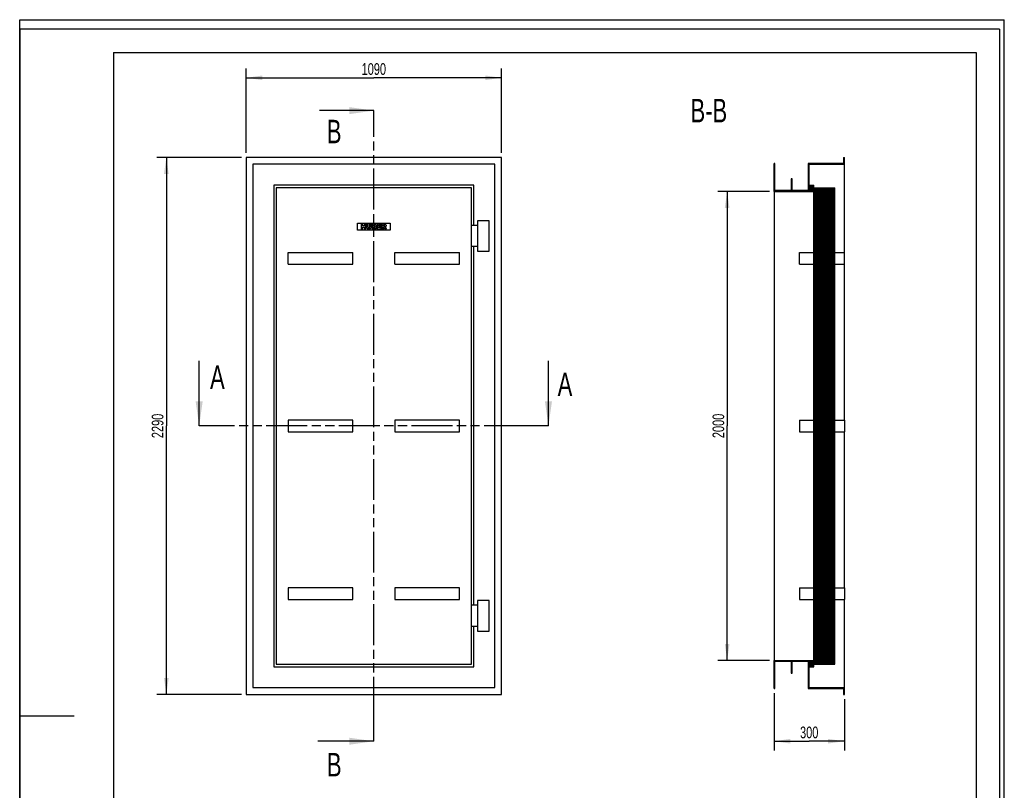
# Model space of a CAD drawing. Header units: millimetres. Extents: x 0 to 4200, y 0 to 5940.
# Tile 2 of 2: x 0 to 4200, y 2653 to 5940. Entities that reach past the tile are written whole.
import ezdxf

# ---------------------------------------------------------------- set-up
doc = ezdxf.new("R2010")
doc.units = ezdxf.units.MM
doc.header["$LTSCALE"] = 387.2
doc.linetypes.add('PHANTOM', pattern=[0.8, 0.45, -0.05, 0.1, -0.05, 0.1, -0.05])
doc.layers.get('0').update_dxf_attribs({"linetype": 'CONTINUOUS'})
for name, color, linetype in [('_2D-BEM', 7, 'CONTINUOUS'), ('_KURVEN', 7, 'CONTINUOUS'), ('_ZEICHNUNGSELEM', 7, 'CONTINUOUS'), ('HATCHING_BL0', 7, 'CONTINUOUS'), ('HATCHING_BL1', 7, 'CONTINUOUS')]:
    doc.layers.add(name, color=color, linetype=linetype)
doc.styles.get("Standard").update_dxf_attribs({"font": 'txt', "width": 0.7})
doc.dimstyles.new('DIMSTYLE_1', dxfattribs={"dimtxt": 50, "dimasz": 70, "dimexe": 2, "dimexo": 1, "dimtad": 1, "dimdec": 1, "dimtxsty": 'Standard', "dimblk": '_FILLED', "dimblk1": '_FILLED', "dimblk2": '_FILLED', "dimcen": 0.09, "dimadec": 1, "dimazin": 2, "dimtp": 1.2, "dimtm": 1.2, "dimtfac": 1, "dimtdec": 1, "dimtofl": 0, "dimtmove": 0, "dimatfit": 3, "dimldrblk": '_FILLED', "dimfxl": 1, "dimtolj": 1, "dimarcsym": 0})
doc.dimstyles.new('DIMSTYLE_2', dxfattribs={"dimtxt": 50, "dimasz": 70, "dimexe": 2, "dimexo": 1, "dimtad": 1, "dimdec": 1, "dimtxsty": 'Standard', "dimblk": '_FILLED', "dimblk1": '_FILLED', "dimblk2": '_FILLED', "dimcen": 0.09, "dimadec": 1, "dimazin": 2, "dimtp": 2, "dimtm": 2, "dimtfac": 1, "dimtdec": 1, "dimtofl": 0, "dimtmove": 0, "dimatfit": 3, "dimldrblk": '_FILLED', "dimfxl": 1, "dimtolj": 1, "dimarcsym": 0})
doc.dimstyles.new('DIMSTYLE_3', dxfattribs={"dimtxt": 50, "dimasz": 70, "dimexe": 2, "dimexo": 1, "dimtad": 1, "dimdec": 1, "dimtxsty": 'Standard', "dimblk": '_FILLED', "dimblk1": '_FILLED', "dimblk2": '_FILLED', "dimcen": 0.09, "dimadec": 1, "dimazin": 2, "dimtp": 0.5, "dimtm": 0.5, "dimtfac": 1, "dimtdec": 1, "dimtofl": 0, "dimtmove": 0, "dimatfit": 3, "dimldrblk": '_FILLED', "dimfxl": 1, "dimtolj": 1, "dimarcsym": 0})
doc.dimstyles.get("Standard").update_dxf_attribs({"dimtxt": 50, "dimasz": 70, "dimexe": 2, "dimexo": 1, "dimtad": 1, "dimdec": 1, "dimtxsty": 'Standard', "dimblk": '_FILLED', "dimblk1": '_FILLED', "dimblk2": '_FILLED', "dimcen": 0.09, "dimadec": 1, "dimazin": 2, "dimtol": 1, "dimtp": 0.1, "dimtm": 0.1, "dimtfac": 1, "dimtdec": 1, "dimtofl": 0, "dimtmove": 0, "dimatfit": 3, "dimldrblk": '_FILLED', "dimfxl": 1, "dimtolj": 1, "dimarcsym": 0})

# ---------------------------------------------------------------- blocks, each defined once
blk = doc.blocks.new('_FILLED')
at = {"color": 0, "linetype": 'ByBlock'}
blk.add_solid([(0, 0), (-1, 0.143), (-1, -0.143)], dxfattribs=at)
blk = doc.blocks.new('*D1')
at = {"layer": '_2D-BEM', "color": 2, "linetype": 'Continuous'}
for p, q in [((965.6, 5372.1), (965.6, 5732.1)), ((2055.6, 5372.1), (2055.6, 5732.1)), ((965.6, 5692.1), (1510.6, 5692.1)), ((2055.6, 5692.1), (1510.6, 5692.1))]:
    blk.add_line(p, q, dxfattribs=at)
at = {"layer": '_2D-BEM', "color": 2, "linetype": 'Continuous', "xscale": 70, "yscale": 70, "zscale": 70, "rotation": 180}
blk.add_blockref('_FILLED', (965.6, 5692.1), dxfattribs=at)
at = {"layer": '_2D-BEM', "color": 2, "linetype": 'Continuous', "xscale": 70, "yscale": 70, "zscale": 70}
blk.add_blockref('_FILLED', (2055.6, 5692.1), dxfattribs=at)
at = {"layer": '_2D-BEM', "color": 2, "linetype": 'Continuous', "insert": (1510.6, 5754.6), "char_height": 50, "width": 219.643, "attachment_point": 2, "line_spacing_factor": 0.9}
blk.add_mtext('1090', dxfattribs=at)
blk = doc.blocks.new('*D2')
at = {"layer": '_2D-BEM', "color": 2, "linetype": 'Continuous'}
for p, q in [((945.6, 5352.1), (585.6, 5352.1)), ((625.6, 5352.1), (625.6, 4207.1)), ((625.6, 3062.1), (625.6, 4207.1)), ((945.6, 3062.1), (585.6, 3062.1))]:
    blk.add_line(p, q, dxfattribs=at)
at = {"layer": '_2D-BEM', "color": 2, "linetype": 'Continuous', "xscale": 70, "yscale": 70, "zscale": 70}
for p, rotation in [((625.6, 5352.1), 90), ((625.6, 3062.1), 270)]:
    blk.add_blockref('_FILLED', p, dxfattribs=dict(at, rotation=rotation))
at = {"layer": '_2D-BEM', "color": 2, "linetype": 'Continuous', "insert": (563.1, 4207.1), "char_height": 50, "width": 235.714, "attachment_point": 2, "rotation": 90, "line_spacing_factor": 0.9}
blk.add_mtext('2290', dxfattribs=at)
blk = doc.blocks.new('*D7')
at = {"layer": '_2D-BEM', "color": 2, "linetype": 'Continuous'}
for p, q in [((3197.8, 5207.1), (2977.8, 5207.1)), ((3017.8, 5207.1), (3017.8, 4207.1)), ((3017.8, 3207.1), (3017.8, 4207.1)), ((3197.8, 3207.1), (2977.8, 3207.1))]:
    blk.add_line(p, q, dxfattribs=at)
at = {"layer": '_2D-BEM', "color": 2, "linetype": 'Continuous', "xscale": 70, "yscale": 70, "zscale": 70}
for p, rotation in [((3017.8, 5207.1), 90), ((3017.8, 3207.1), 270)]:
    blk.add_blockref('_FILLED', p, dxfattribs=dict(at, rotation=rotation))
at = {"layer": '_2D-BEM', "color": 2, "linetype": 'Continuous', "insert": (2955.3, 4207.1), "char_height": 50, "width": 235.714, "attachment_point": 2, "rotation": 90, "line_spacing_factor": 0.9}
blk.add_mtext('2000', dxfattribs=at)
blk = doc.blocks.new('*D8')
at = {"layer": '_2D-BEM', "color": 2, "linetype": 'Continuous'}
for p, q in [((3217.8, 3067.1), (3217.8, 2822.1)), ((3517.8, 3042.1), (3517.8, 2822.1)), ((3217.8, 2862.1), (3367.8, 2862.1)), ((3517.8, 2862.1), (3367.8, 2862.1))]:
    blk.add_line(p, q, dxfattribs=at)
at = {"layer": '_2D-BEM', "color": 2, "linetype": 'Continuous', "xscale": 70, "yscale": 70, "zscale": 70, "rotation": 180}
blk.add_blockref('_FILLED', (3217.8, 2862.1), dxfattribs=at)
at = {"layer": '_2D-BEM', "color": 2, "linetype": 'Continuous', "xscale": 70, "yscale": 70, "zscale": 70}
blk.add_blockref('_FILLED', (3517.8, 2862.1), dxfattribs=at)
at = {"layer": '_2D-BEM', "color": 2, "linetype": 'Continuous', "insert": (3367.8, 2924.6), "char_height": 50, "width": 171.429, "attachment_point": 2, "line_spacing_factor": 0.9}
blk.add_mtext('300', dxfattribs=at)
blk = doc.blocks.new('HATCHING_BL0', base_point=(1573.1, 4346))
at = {"layer": 'HATCHING_BL0', "color": 7, "linetype": 'PHANTOM'}
for p, q in [((865.6, 4207.1), (765.6, 4207.1)), ((2155.6, 4207.1), (865.6, 4207.1)), ((2255.6, 4207.1), (2155.6, 4207.1))]:
    blk.add_line(p, q, dxfattribs=at)
at = {"layer": 'HATCHING_BL0', "color": 7, "linetype": 'Continuous', "char_height": 100, "width": 128.571, "attachment_point": 1, "line_spacing_factor": 0.9}
for insert in [(812.1, 4464.9), (2294.8, 4434.8)]:
    blk.add_mtext('A', dxfattribs=dict(at, insert=insert))
at = {"layer": 'HATCHING_BL0', "color": 7, "linetype": 'Continuous'}
for points in [[(765.6, 4207.1), (765.6, 4484.8)], [(2255.6, 4207.1), (2255.6, 4484.8)]]:
    blk.add_leader(points, dimstyle='Standard', override={"dimasz": 105, "dimtad": 0}, dxfattribs=at)
blk = doc.blocks.new('HATCHING_BL1', base_point=(1391, 4132.1))
at = {"layer": 'HATCHING_BL1', "color": 7, "linetype": 'PHANTOM'}
for p, q in [((1510.6, 5452.1), (1510.6, 5552.1)), ((1510.6, 2962.1), (1510.6, 5452.1)), ((1510.6, 2862.1), (1510.6, 2962.1))]:
    blk.add_line(p, q, dxfattribs=at)
at = {"layer": 'HATCHING_BL1', "color": 7, "linetype": 'Continuous', "char_height": 100, "width": 117.857, "attachment_point": 1, "line_spacing_factor": 0.9}
for insert in [(1310.3, 5512.9), (1310.7, 2812.1)]:
    blk.add_mtext('B', dxfattribs=dict(at, insert=insert))
at = {"layer": 'HATCHING_BL1', "color": 7, "linetype": 'Continuous'}
for points in [[(1510.6, 5552.1), (1278.4, 5552.1)], [(1510.6, 2862.1), (1271.4, 2862.1)]]:
    blk.add_leader(points, dimstyle='Standard', override={"dimasz": 105, "dimtad": 0}, dxfattribs=at)

msp = doc.modelspace()

# ---------------------------------------------------------------- hatches: boundary and pattern name
at = {"linetype": 'Continuous'}
h = msp.add_hatch(dxfattribs=at)
h.set_pattern_fill('B', color=2, scale=3.532814, angle=45, style=0, pattern_type=0)
h.set_pattern_definition([(45, (0, 0), (-2.498077, 2.498077), [])])
edge = h.paths.add_edge_path()
edge.add_line((3387.82, 3207.12), (3387.82, 5207.12))
edge.add_line((3217.82, 5207.12), (3387.82, 5207.12))
edge.add_line((3217.82, 5207.12), (3217.82, 5327.12))
edge.add_line((3221.82, 5327.12), (3217.82, 5327.12))
edge.add_line((3221.82, 5211.12), (3221.82, 5327.12))
edge.add_line((3290.82, 5211.12), (3221.82, 5211.12))
edge.add_line((3290.82, 5261.12), (3290.82, 5211.12))
edge.add_line((3294.82, 5261.12), (3290.82, 5261.12))
edge.add_line((3294.82, 5211.12), (3294.82, 5261.12))
edge.add_line((3363.82, 5211.12), (3294.82, 5211.12))
edge.add_line((3363.82, 5327.12), (3363.82, 5211.12))
edge.add_line((3513.82, 5327.12), (3363.82, 5327.12))
edge.add_line((3513.82, 5352.12), (3513.82, 5327.12))
edge.add_line((3513.82, 5352.12), (3517.82, 5352.12))
edge.add_line((3517.82, 5323.12), (3517.82, 5352.12))
edge.add_line((3367.82, 5323.12), (3517.82, 5323.12))
edge.add_line((3367.82, 5234.12), (3367.82, 5323.12))
edge.add_line((3367.82, 5234.12), (3387.82, 5234.12))
edge.add_line((3387.82, 5223.12), (3387.82, 5234.12))
edge.add_line((3387.82, 5223.12), (3476.82, 5223.12))
edge.add_line((3476.82, 3191.12), (3476.82, 5223.12))
edge.add_line((3387.82, 3191.12), (3476.82, 3191.12))
edge.add_line((3387.82, 3180.12), (3387.82, 3191.12))
edge.add_line((3367.82, 3180.12), (3387.82, 3180.12))
edge.add_line((3367.82, 3091.12), (3367.82, 3180.12))
edge.add_line((3367.82, 3091.12), (3517.82, 3091.12))
edge.add_line((3517.82, 3062.12), (3517.82, 3091.12))
edge.add_line((3513.82, 3062.12), (3517.82, 3062.12))
edge.add_line((3513.82, 3087.12), (3513.82, 3062.12))
edge.add_line((3363.82, 3087.12), (3513.82, 3087.12))
edge.add_line((3363.82, 3203.12), (3363.82, 3087.12))
edge.add_line((3294.82, 3203.12), (3363.82, 3203.12))
edge.add_line((3294.82, 3153.12), (3294.82, 3203.12))
edge.add_line((3290.82, 3153.12), (3294.82, 3153.12))
edge.add_line((3290.82, 3203.12), (3290.82, 3153.12))
edge.add_line((3221.82, 3203.12), (3290.82, 3203.12))
edge.add_line((3221.82, 3087.12), (3221.82, 3203.12))
edge.add_line((3217.82, 3087.12), (3221.82, 3087.12))
edge.add_line((3217.82, 3087.12), (3217.82, 3207.12))
edge.add_line((3217.82, 3207.12), (3387.82, 3207.12))

# ---------------------------------------------------------------- linework, layer by layer
at = {"color": 7, "linetype": 'Continuous'}
for p, q in [((0, 5940), (4200, 5940)), ((0, 0), (0, 5940)), ((0, 5940), (4200, 5940)), ((0, 0), (0, 5940)), ((4200, 0), (4200, 5940)), ((4200, 0), (4200, 5940)), ((965.55, 5352.12), (965.55, 3062.12)), ((2055.55, 5352.12), (965.55, 5352.12)), ((2055.55, 3062.12), (2055.55, 5352.12)), ((3513.82, 5352.12), (3517.82, 5352.12)), ((3513.82, 5352.12), (3513.82, 5327.12)), ((3517.82, 5323.12), (3517.82, 5352.12)), ((994.55, 5323.12), (994.55, 3091.12)), ((2026.55, 5323.12), (994.55, 5323.12)), ((2026.55, 3091.12), (2026.55, 5323.12)), ((3217.82, 5207.12), (3217.82, 5327.12)), ((3221.82, 5327.12), (3217.82, 5327.12)), ((3221.82, 5211.12), (3221.82, 5327.12)), ((3513.82, 5327.12), (3363.82, 5327.12)), ((3363.82, 5327.12), (3363.82, 5211.12)), ((3367.82, 5234.12), (3367.82, 5323.12)), ((3367.82, 5323.12), (3517.82, 5323.12)), ((3517.82, 4947.12), (3517.82, 5323.12)), ((3294.82, 5261.12), (3290.82, 5261.12)), ((3290.82, 5261.12), (3290.82, 5211.12)), ((3294.82, 5211.12), (3294.82, 5261.12)), ((1083.55, 5234.12), (1083.55, 3180.12)), ((1937.55, 5234.12), (1083.55, 5234.12)), ((1094.55, 5223.12), (1094.55, 3191.12)), ((1926.55, 5223.12), (1094.55, 5223.12)), ((1926.55, 3191.12), (1926.55, 5223.12)), ((1937.55, 5062.12), (1937.55, 5234.12)), ((3290.82, 5211.12), (3221.82, 5211.12)), ((3363.82, 5211.12), (3294.82, 5211.12)), ((3367.82, 5234.12), (3387.82, 5234.12)), ((3387.82, 5223.12), (3387.82, 5234.12)), ((3387.82, 5223.12), (3476.82, 5223.12)), ((3476.82, 3191.12), (3476.82, 5223.12)), ((3217.82, 5207.12), (3217.82, 3207.12)), ((3217.82, 5207.12), (3387.82, 5207.12)), ((3387.82, 3207.12), (3387.82, 5207.12)), ((2002.55, 5082.12), (1952.55, 5082.12)), ((1952.55, 5082.12), (1952.55, 4952.12)), ((2002.55, 4952.12), (2002.55, 5082.12)), ((1952.55, 5062.12), (1926.55, 5062.12)), ((1952.55, 4972.12), (1926.55, 4972.12)), ((1937.55, 3442.12), (1937.55, 4972.12)), ((1145.55, 4897.12), (1145.55, 4947.12)), ((1145.55, 4947.12), (1420.55, 4947.12)), ((1420.55, 4897.12), (1420.55, 4947.12)), ((1600.55, 4897.12), (1600.55, 4947.12)), ((1600.55, 4947.12), (1875.55, 4947.12)), ((1875.55, 4897.12), (1875.55, 4947.12)), ((1952.55, 4952.12), (2002.55, 4952.12)), ((3326.82, 4947.12), (3387.82, 4947.12)), ((3326.82, 4897.12), (3326.82, 4947.12)), ((3476.82, 4947.12), (3517.82, 4947.12)), ((3517.82, 4897.12), (3517.82, 4947.12)), ((1145.55, 4897.12), (1420.55, 4897.12)), ((1600.55, 4897.12), (1875.55, 4897.12)), ((3326.82, 4897.12), (3387.82, 4897.12)), ((3476.82, 4897.12), (3517.82, 4897.12)), ((3517.82, 4232.12), (3517.82, 4897.12)), ((1145.55, 4232.12), (1145.55, 4182.12)), ((1420.55, 4232.12), (1145.55, 4232.12)), ((1420.55, 4182.12), (1420.55, 4232.12)), ((1875.55, 4232.12), (1600.55, 4232.12)), ((1600.55, 4232.12), (1600.55, 4182.12)), ((1875.55, 4182.12), (1875.55, 4232.12)), ((3326.82, 4232.12), (3326.82, 4182.12)), ((3326.82, 4232.12), (3387.82, 4232.12)), ((3476.82, 4232.12), (3517.82, 4232.12)), ((3517.82, 4232.12), (3517.82, 4182.12)), ((1145.55, 4182.12), (1420.55, 4182.12)), ((1600.55, 4182.12), (1875.55, 4182.12)), ((3326.82, 4182.12), (3387.82, 4182.12)), ((3476.82, 4182.12), (3517.82, 4182.12)), ((3517.82, 3517.12), (3517.82, 4182.12)), ((1145.55, 3517.12), (1145.55, 3467.12)), ((1420.55, 3517.12), (1145.55, 3517.12)), ((1420.55, 3467.12), (1420.55, 3517.12)), ((1875.55, 3517.12), (1600.55, 3517.12)), ((1600.55, 3517.12), (1600.55, 3467.12)), ((1875.55, 3467.12), (1875.55, 3517.12)), ((3326.82, 3517.12), (3326.82, 3467.12)), ((3326.82, 3517.12), (3387.82, 3517.12)), ((3476.82, 3517.12), (3517.82, 3517.12)), ((3517.82, 3517.12), (3517.82, 3467.12)), ((1145.55, 3467.12), (1420.55, 3467.12)), ((1600.55, 3467.12), (1875.55, 3467.12)), ((2002.55, 3462.12), (1952.55, 3462.12)), ((1952.55, 3462.12), (1952.55, 3332.12)), ((2002.55, 3332.12), (2002.55, 3462.12)), ((3326.82, 3467.12), (3387.82, 3467.12)), ((3476.82, 3467.12), (3517.82, 3467.12)), ((3517.82, 3091.12), (3517.82, 3467.12)), ((1952.55, 3442.12), (1926.55, 3442.12)), ((1952.55, 3352.12), (1926.55, 3352.12)), ((1937.55, 3180.12), (1937.55, 3352.12)), ((1952.55, 3332.12), (2002.55, 3332.12)), ((3217.82, 3087.12), (3217.82, 3207.12)), ((3217.82, 3207.12), (3387.82, 3207.12)), ((3221.82, 3087.12), (3221.82, 3203.12)), ((3221.82, 3203.12), (3290.82, 3203.12)), ((3290.82, 3203.12), (3290.82, 3153.12)), ((3294.82, 3153.12), (3294.82, 3203.12)), ((3294.82, 3203.12), (3363.82, 3203.12)), ((3363.82, 3203.12), (3363.82, 3087.12)), ((1083.55, 3180.12), (1937.55, 3180.12)), ((1094.55, 3191.12), (1926.55, 3191.12)), ((3290.82, 3153.12), (3294.82, 3153.12)), ((3367.82, 3091.12), (3367.82, 3180.12)), ((3367.82, 3180.12), (3387.82, 3180.12)), ((3387.82, 3191.12), (3476.82, 3191.12)), ((3387.82, 3180.12), (3387.82, 3191.12)), ((994.55, 3091.12), (2026.55, 3091.12)), ((3217.82, 3087.12), (3221.82, 3087.12)), ((3363.82, 3087.12), (3513.82, 3087.12)), ((3367.82, 3091.12), (3517.82, 3091.12)), ((3513.82, 3087.12), (3513.82, 3062.12)), ((3517.82, 3062.12), (3517.82, 3091.12)), ((965.55, 3062.12), (2055.55, 3062.12)), ((3513.82, 3062.12), (3517.82, 3062.12))]:
    msp.add_line(p, q, dxfattribs=at)
at = {"color": 3, "linetype": 'Continuous'}
for p, q in [((0, 5900), (0, 2970)), ((4180, 5900), (0, 5900)), ((4180, 5900), (4180, 0)), ((0, 2970), (0, 0)), ((0, 2970), (232, 2970))]:
    msp.add_line(p, q, dxfattribs=at)
at = {"color": 5, "linetype": 'Continuous'}
for p, q in [((400, 5800), (4080, 5800)), ((400, 5800), (400, 100)), ((4080, 5800), (4080, 100))]:
    msp.add_line(p, q, dxfattribs=at)
at = {"layer": '_KURVEN', "color": 4, "linetype": 'Continuous'}
for p, q in [((1440.55, 5072.12), (1580.55, 5072.12)), ((1440.55, 5042.12), (1440.55, 5072.12)), ((1580.55, 5042.12), (1440.55, 5042.12)), ((1456.46, 5067.12), (1456.46, 5047.12)), ((1462.64, 5067.12), (1456.46, 5067.12)), ((1456.46, 5047.12), (1462.64, 5047.12)), ((1462.64, 5060.12), (1462.64, 5067.12)), ((1469.39, 5060.12), (1462.64, 5060.12)), ((1462.64, 5047.12), (1462.64, 5055.21)), ((1462.64, 5055.21), (1469.39, 5055.21)), ((1475.6, 5067.12), (1469.39, 5067.12)), ((1469.39, 5067.12), (1469.39, 5060.12)), ((1469.39, 5055.21), (1469.39, 5047.12)), ((1469.39, 5047.12), (1475.6, 5047.12)), ((1475.6, 5047.12), (1475.6, 5067.12)), ((1485.89, 5067.12), (1479.72, 5067.12)), ((1479.72, 5067.12), (1479.72, 5055.2)), ((1485.89, 5054.91), (1485.89, 5067.12)), ((1492.72, 5067.12), (1492.72, 5054.91)), ((1498.89, 5067.12), (1492.72, 5067.12)), ((1498.89, 5055.2), (1498.89, 5067.12)), ((1502.99, 5067.12), (1502.99, 5047.12)), ((1514.56, 5067.12), (1502.99, 5067.12)), ((1502.99, 5047.12), (1513.66, 5047.12)), ((1509.23, 5059.28), (1509.23, 5063.07)), ((1509.23, 5063.07), (1511.96, 5063.07)), ((1511.92, 5059.28), (1509.23, 5059.28)), ((1509.23, 5051.42), (1509.23, 5055.47)), ((1509.23, 5055.47), (1512.37, 5055.47)), ((1512.38, 5051.42), (1509.23, 5051.42)), ((1524.7, 5067.12), (1524.7, 5047.12)), ((1541.26, 5067.12), (1524.7, 5067.12)), ((1524.7, 5047.12), (1541.56, 5047.12)), ((1530.89, 5059.67), (1530.89, 5062.85)), ((1530.89, 5062.85), (1541.26, 5062.85)), ((1540.51, 5059.67), (1530.89, 5059.67)), ((1530.89, 5051.65), (1530.89, 5055.59)), ((1530.89, 5055.59), (1540.51, 5055.59)), ((1541.56, 5051.65), (1530.89, 5051.65)), ((1540.51, 5055.59), (1540.51, 5059.67)), ((1541.26, 5062.85), (1541.26, 5067.12)), ((1541.56, 5047.12), (1541.56, 5051.65)), ((1555.27, 5067.12), (1544.97, 5067.12)), ((1544.97, 5067.12), (1544.97, 5047.12)), ((1544.97, 5047.12), (1551.18, 5047.12)), ((1551.18, 5059.02), (1551.18, 5063.08)), ((1551.18, 5063.08), (1553.89, 5063.08)), ((1553.79, 5059.02), (1551.18, 5059.02)), ((1551.18, 5047.12), (1551.18, 5055.24)), ((1551.18, 5055.24), (1551.73, 5055.24)), ((1554.36, 5053.23), (1557.66, 5047.12)), ((1557.66, 5047.12), (1564.64, 5047.12)), ((1564.64, 5047.12), (1561.64, 5052.91)), ((1580.55, 5072.12), (1580.55, 5042.12))]:
    msp.add_line(p, q, dxfattribs=at)
for points in [[(1480.29, 5051.81), (1479.91, 5053.1), (1479.72, 5054.22), (1479.72, 5055.2)], [(1481.61, 5049.51), (1480.96, 5050.26), (1480.52, 5051.02), (1480.29, 5051.81)], [(1483.73, 5047.79), (1482.95, 5048.2), (1482.24, 5048.77), (1481.61, 5049.51)], [(1486.61, 5046.98), (1485.46, 5047.12), (1484.49, 5047.38), (1483.73, 5047.79)], [(1485.89, 5054.91), (1485.89, 5053.82), (1486.19, 5052.97), (1486.79, 5052.36)], [(1489.8, 5046.78), (1488.82, 5046.78), (1487.76, 5046.85), (1486.61, 5046.98)], [(1486.79, 5052.36), (1487.39, 5051.75), (1488.23, 5051.45), (1489.31, 5051.45)], [(1489.31, 5051.45), (1490.37, 5051.45), (1491.21, 5051.75), (1491.81, 5052.35)], [(1494.12, 5047.45), (1492.93, 5047.01), (1491.48, 5046.78), (1489.8, 5046.78)], [(1491.81, 5052.35), (1492.41, 5052.95), (1492.72, 5053.81), (1492.72, 5054.91)], [(1496.6, 5049.1), (1495.8, 5048.31), (1494.99, 5047.76), (1494.12, 5047.45)], [(1498.33, 5051.86), (1497.96, 5050.8), (1497.39, 5049.89), (1496.6, 5049.1)], [(1498.89, 5055.2), (1498.89, 5054.01), (1498.7, 5052.91), (1498.33, 5051.86)], [(1511.92, 5059.28), (1512.87, 5059.28), (1513.54, 5059.44), (1513.92, 5059.77)], [(1513.92, 5062.58), (1513.54, 5062.91), (1512.89, 5063.07), (1511.96, 5063.07)], [(1514.63, 5054.92), (1514.19, 5055.28), (1513.44, 5055.47), (1512.37, 5055.47)], [(1512.38, 5051.42), (1513.44, 5051.42), (1514.19, 5051.6), (1514.63, 5051.98)], [(1516.43, 5047.39), (1515.04, 5047.2), (1514.11, 5047.12), (1513.66, 5047.12)], [(1514.49, 5061.21), (1514.49, 5061.79), (1514.3, 5062.25), (1513.92, 5062.58)], [(1513.92, 5059.77), (1514.3, 5060.1), (1514.49, 5060.59), (1514.49, 5061.21)], [(1514.56, 5067.12), (1516.49, 5067.12), (1517.96, 5066.64), (1519, 5065.69)], [(1515.29, 5053.51), (1515.29, 5054.09), (1515.07, 5054.57), (1514.63, 5054.92)], [(1514.63, 5051.98), (1515.07, 5052.36), (1515.29, 5052.86), (1515.29, 5053.51)], [(1518.78, 5048.05), (1518.26, 5047.75), (1517.47, 5047.53), (1516.43, 5047.39)], [(1519.45, 5059.1), (1518.96, 5058.53), (1518.23, 5058.09), (1517.29, 5057.76)], [(1517.29, 5057.76), (1518.72, 5057.41), (1519.77, 5056.82), (1520.46, 5055.98)], [(1520.75, 5050.01), (1520.27, 5049.18), (1519.61, 5048.53), (1518.78, 5048.05)], [(1519, 5065.69), (1520.03, 5064.73), (1520.55, 5063.55), (1520.55, 5062.14)], [(1520.55, 5062.14), (1520.55, 5060.95), (1520.18, 5059.95), (1519.45, 5059.1)], [(1520.46, 5055.98), (1521.14, 5055.13), (1521.48, 5054.08), (1521.48, 5052.81)], [(1521.48, 5052.81), (1521.48, 5051.77), (1521.23, 5050.83), (1520.75, 5050.01)], [(1553.23, 5054.76), (1552.79, 5055.07), (1552.28, 5055.24), (1551.73, 5055.24)], [(1554.36, 5053.23), (1553.93, 5054.02), (1553.57, 5054.53), (1553.23, 5054.76)], [(1553.79, 5059.02), (1554.06, 5059.02), (1554.6, 5059.1), (1555.42, 5059.28)], [(1556.2, 5062.56), (1555.79, 5062.91), (1555.01, 5063.08), (1553.89, 5063.08)], [(1555.27, 5067.12), (1557.18, 5067.12), (1558.64, 5066.96), (1559.65, 5066.63)], [(1555.42, 5059.28), (1555.83, 5059.37), (1556.16, 5059.58), (1556.42, 5059.92)], [(1556.81, 5061.08), (1556.81, 5061.72), (1556.61, 5062.21), (1556.2, 5062.56)], [(1556.42, 5059.92), (1556.68, 5060.25), (1556.81, 5060.64), (1556.81, 5061.08)], [(1560.35, 5056.73), (1559.83, 5056.41), (1559.11, 5056.15), (1558.18, 5055.95)], [(1558.18, 5055.95), (1558.92, 5055.69), (1559.46, 5055.44), (1559.79, 5055.2)], [(1559.65, 5066.63), (1560.66, 5066.3), (1561.47, 5065.69), (1562.09, 5064.8)], [(1559.79, 5055.2), (1560.02, 5055.03), (1560.35, 5054.69), (1560.78, 5054.15)], [(1562.3, 5058.69), (1561.83, 5057.89), (1561.18, 5057.23), (1560.35, 5056.73)], [(1560.78, 5054.15), (1561.21, 5053.62), (1561.49, 5053.21), (1561.64, 5052.91)], [(1562.09, 5064.8), (1562.71, 5063.92), (1563.02, 5062.84), (1563.02, 5061.57)], [(1563.02, 5061.57), (1563.02, 5060.45), (1562.78, 5059.5), (1562.3, 5058.69)]]:
    msp.add_open_spline(points, degree=3, dxfattribs=at)

# ---------------------------------------------------------------- block references
at = {"layer": 'HATCHING_BL0'}
msp.add_blockref('HATCHING_BL0', (1573.05, 4345.99), dxfattribs=at)
at = {"layer": 'HATCHING_BL1'}
msp.add_blockref('HATCHING_BL1', (1390.97, 4132.12), dxfattribs=at)

# ---------------------------------------------------------------- texts
at = {"layer": '_ZEICHNUNGSELEM', "color": 2, "linetype": 'Continuous', "insert": (3017.82, 5602.12), "char_height": 100, "width": 342.8571, "attachment_point": 3, "line_spacing_factor": 0.9}
msp.add_mtext('B-B', dxfattribs=at)

# ---------------------------------------------------------------- dimensions: what is measured, and where the dimension line sits
at = {"layer": '_2D-BEM', "color": 2, "linetype": 'Continuous'}
for base, p1, p2, angle, dimstyle, picture, middle in [((965.55, 5692.12), (2055.55, 5371.12), (965.55, 5371.12), 180, 'DIMSTYLE_1', '*D1', (1503.41, 5692.12)), ((625.55, 3062.12), (946.55, 5352.12), (946.55, 3062.12), 270, 'DIMSTYLE_2', '*D2', (625.55, 4199.98)), ((3017.82, 3207.12), (3198.82, 5207.12), (3198.82, 3207.12), 270, 'DIMSTYLE_1', '*D7', (3017.82, 4199.98))]:
    dim = msp.add_linear_dim(base=base, p1=p1, p2=p2, angle=angle, dimstyle=dimstyle, dxfattribs=at)
    dim.commit()
    dim.dimension.update_dxf_attribs({"geometry": picture, "text_midpoint": middle, "dimtype": 160})
dim = msp.add_linear_dim(base=(3517.82, 2862.12), p1=(3217.82, 3068.12), p2=(3517.82, 3043.12), dimstyle='DIMSTYLE_3', dxfattribs=at)
dim.commit()
dim.dimension.update_dxf_attribs({"geometry": '*D8', "text_midpoint": (3360.68, 2862.12), "dimtype": 160})

doc.saveas('drawing.dxf')
